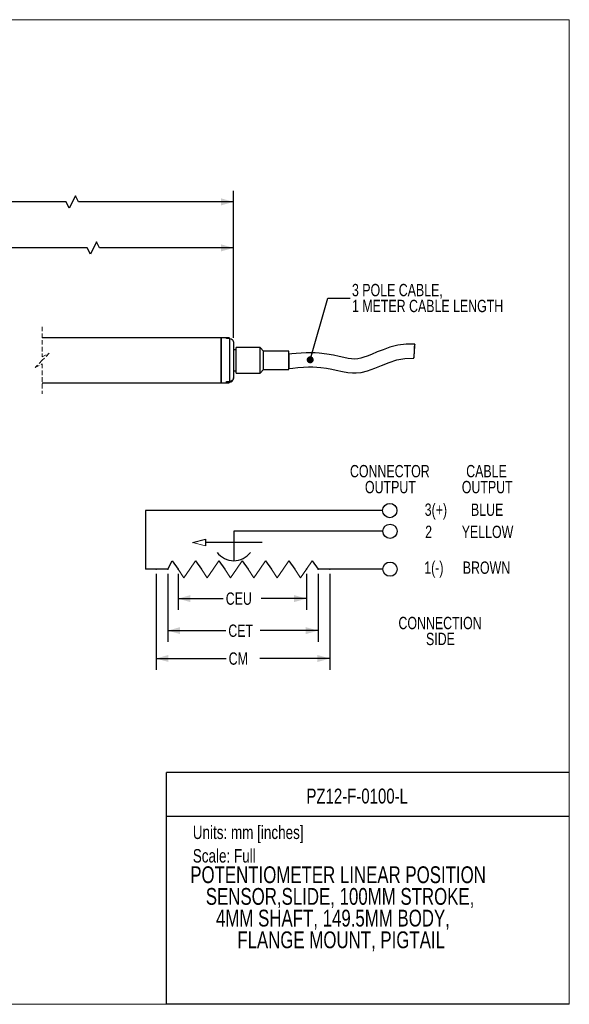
# Model space of a CAD drawing. Header units: millimetres. Extents: x 0 to 432, y 0 to 279.
# Tile 2 of 2: x 276 to 432, y 0 to 279. Entities that reach past the tile are written whole.
import ezdxf
from ezdxf.enums import TextEntityAlignment as Align

# ---------------------------------------------------------------- set-up
doc = ezdxf.new("R2010")
doc.units = ezdxf.units.MM
doc.header["$PDSIZE"] = -1
doc.linetypes.add('HIDDEN', pattern=[1.905, 1.27, -0.635])
doc.layers.add('DIMENSIONS', color=140, linetype='Continuous', lineweight=25)
doc.layers.add('TEXT', color=140, linetype='Continuous', lineweight=25)
doc.styles.add('SLDTEXTSTYLE0', font='TXT', dxfattribs={"width": 0.75})
doc.dimstyles.new('SLDDIMSTYLE0', dxfattribs={"dimtxt": 3.5, "dimasz": 3.5, "dimexe": 0, "dimexo": 0.0625, "dimgap": 0.875, "dimtad": 0, "dimtih": 1, "dimtoh": 1, "dimdec": 1, "dimrnd": 1e-09, "dimzin": 12, "dimdsep": 46, "dimtxsty": 'SLDTEXTSTYLE0', "dimsah": 1, "dimcen": 0.09, "dimadec": 0, "dimazin": 3, "dimtfac": 1, "dimtdec": 1, "dimtofl": 0, "dimtmove": 0, "dimatfit": 3, "dimfxl": 0, "dimfrac": 2, "dimtolj": 1, "dimtzin": 12, "dimarcsym": 0})
doc.dimstyles.new('SLDDIMSTYLE7', dxfattribs={"dimtxt": 0.18, "dimasz": 2, "dimexe": 0, "dimexo": 0.0625, "dimgap": 0, "dimtad": 0, "dimtih": 1, "dimtoh": 1, "dimdec": 0, "dimrnd": 1e-09, "dimzin": 0, "dimdsep": 46, "dimtxsty": 'Standard', "dimblk1": 'DOT', "dimblk2": 'DOT', "dimsah": 1, "dimcen": 0.09, "dimadec": 0, "dimazin": 0, "dimtfac": 2, "dimtdec": 0, "dimtofl": 0, "dimtmove": 0, "dimatfit": 3, "dimldrblk": 'DOT', "dimfxl": 0, "dimfrac": 2, "dimtolj": 1, "dimtzin": 0, "dimarcsym": 0})

# ---------------------------------------------------------------- blocks, each defined once
blk = doc.blocks.new('SW_NOTE_0')
at = {"layer": 'TEXT', "color": 0, "insert": (0, 4.91), "char_height": 3.81, "attachment_point": 1, "style": 'SLDTEXTSTYLE0'}
blk.add_mtext('Units: mm [inches]', dxfattribs=at)
blk = doc.blocks.new('SW_NOTE_0_1')
at = {"layer": 'TEXT', "color": 0, "insert": (0, 4.91), "char_height": 3.81, "attachment_point": 1, "style": 'SLDTEXTSTYLE0'}
blk.add_mtext('Scale: Full', dxfattribs=at)
blk = doc.blocks.new('Block1')
at = {"color": 140, "linetype": 'Continuous', "lineweight": 18}
blk.add_line((431.8, 0), (431.8, 65.76), dxfattribs=at)
at = {"layer": 'TEXT'}
for p, q in [((431.8, 65.76), (317.5, 65.76)), ((317.5, 0), (317.5, 65.76)), ((317.5, 53.39), (431.8, 53.39)), ((431.8, 0), (317.5, 0))]:
    blk.add_line(p, q, dxfattribs=at)
for name, p in [('SW_NOTE_0', (324.99, 45.8)), ('SW_NOTE_0_1', (324.99, 39.13))]:
    blk.add_blockref(name, p, dxfattribs=at)
at = {"layer": 'TEXT', "color": 140, "style": 'SLDTEXTSTYLE0', "width": 0.75}
for tag, height, p in [('AUTOATTR0', 4.23, (357.23, 55.71)), ('AUTOATTR1_0', 4.76, (324.27, 32.96)), ('AUTOATTR1_1', 4.76, (328.68, 26.81)), ('AUTOATTR1_2', 4.76, (331.57, 20.65)), ('AUTOATTR1_3', 4.76, (337.61, 14.49))]:
    blk.add_attdef(tag, text='', height=height, dxfattribs=at).set_placement(p, align=Align.BOTTOM_LEFT)
blk = doc.blocks.new('_D')
at = {"layer": 'DIMENSIONS'}
for p, q in [((320.82, 122.2), (320.82, 111.96)), ((357.22, 122.2), (357.22, 111.96)), ((320.82, 115.13), (333.63, 115.13)), ((357.22, 115.13), (344.41, 115.13))]:
    blk.add_line(p, q, dxfattribs=at)
for points in [[(320.82, 115.13), (324.32, 114.13), (324.32, 116.13)], [(357.22, 115.13), (353.72, 116.13), (353.72, 114.13)]]:
    blk.add_solid(points, dxfattribs=at)
at = {"layer": 'DIMENSIONS', "insert": (334.34, 116.87), "char_height": 3.5, "attachment_point": 1, "style": 'SLDTEXTSTYLE0'}
blk.add_mtext('CEU', dxfattribs=at)
blk = doc.blocks.new('_D_1')
at = {"layer": 'DIMENSIONS'}
for p, q in [((317.89, 122.2), (317.89, 102.86)), ((360.52, 122.2), (360.52, 102.86)), ((317.89, 106.04), (334.36, 106.04)), ((360.52, 106.04), (344.06, 106.04))]:
    blk.add_line(p, q, dxfattribs=at)
for points in [[(317.89, 106.04), (321.39, 105.04), (321.39, 107.04)], [(360.52, 106.04), (357.02, 107.04), (357.02, 105.04)]]:
    blk.add_solid(points, dxfattribs=at)
at = {"layer": 'DIMENSIONS', "insert": (335.07, 107.77), "char_height": 3.5, "attachment_point": 1, "style": 'SLDTEXTSTYLE0'}
blk.add_mtext('CET', dxfattribs=at)
blk = doc.blocks.new('_D_2')
at = {"layer": 'DIMENSIONS'}
for p, q in [((314.59, 122.2), (314.59, 94.95)), ((363.83, 122.2), (363.83, 94.95)), ((314.59, 98.13), (334.46, 98.13)), ((363.83, 98.13), (343.96, 98.13))]:
    blk.add_line(p, q, dxfattribs=at)
for points in [[(314.59, 98.13), (318.09, 97.13), (318.09, 99.13)], [(363.83, 98.13), (360.33, 99.13), (360.33, 97.13)]]:
    blk.add_solid(points, dxfattribs=at)
at = {"layer": 'DIMENSIONS', "insert": (335.17, 99.86), "char_height": 3.5, "attachment_point": 1, "style": 'SLDTEXTSTYLE0'}
blk.add_mtext('CM', dxfattribs=at)
blk = doc.blocks.new('SW_NOTE_0_2')
at = {"layer": 'TEXT', "color": 0, "char_height": 3.5, "attachment_point": 2, "style": 'SLDTEXTSTYLE0'}
for s, insert in [('CONNECTOR', (14.77, 4.51)), ('OUTPUT', (14.93, -0.01))]:
    blk.add_mtext(s, dxfattribs=dict(at, insert=insert))
blk = doc.blocks.new('SW_NOTE_0_3')
at = {"layer": 'TEXT', "color": 0, "char_height": 3.5, "attachment_point": 2, "style": 'SLDTEXTSTYLE0'}
for s, insert in [('CONNECTION', (15.7, 4.51)), ('SIDE', (15.82, -0.01))]:
    blk.add_mtext(s, dxfattribs=dict(at, insert=insert))
blk = doc.blocks.new('SW_NOTE_0_4')
at = {"layer": 'TEXT', "color": 0, "char_height": 3.5, "attachment_point": 2, "style": 'SLDTEXTSTYLE0'}
for s, insert in [('CABLE', (7.05, 4.51)), ('OUTPUT', (7.26, -0.01))]:
    blk.add_mtext(s, dxfattribs=dict(at, insert=insert))
blk = doc.blocks.new('_D_14')
at = {"layer": 'DIMENSIONS'}
for p, q in [((177.7, 191.01), (177.7, 217.82)), ((297.68, 216.4), (295.93, 212.9)), ((298.55, 214.65), (297.68, 216.4)), ((336.51, 189.12), (336.51, 217.82)), ((177.7, 214.65), (248.44, 214.65)), ((252.58, 214.62), (251.51, 214.62)), ((251.51, 214.62), (251.51, 209.06)), ((261.63, 214.62), (262.69, 214.62)), ((262.69, 214.62), (262.69, 209.06)), ((295.05, 214.65), (265.76, 214.65)), ((295.93, 212.9), (295.05, 214.65)), ((336.51, 214.65), (298.55, 214.65)), ((251.51, 209.06), (252.58, 209.06)), ((262.69, 209.06), (261.63, 209.06))]:
    blk.add_line(p, q, dxfattribs=at)
for points in [[(177.7, 214.65), (181.2, 213.65), (181.2, 215.65)], [(336.51, 214.65), (333.01, 215.65), (333.01, 213.65)]]:
    blk.add_solid(points, dxfattribs=at)
at = {"layer": 'DIMENSIONS', "char_height": 3.5, "attachment_point": 1, "style": 'SLDTEXTSTYLE0'}
for s, insert in [('149.5', (251.28, 219.84)), ('5.89', (252.58, 213.58))]:
    blk.add_mtext(s, dxfattribs=dict(at, insert=insert))
blk = doc.blocks.new('_D_16')
at = {"layer": 'DIMENSIONS'}
for p, q in [((153.7, 185.51), (153.7, 230.87)), ((291.68, 229.45), (289.93, 225.95)), ((292.55, 227.7), (291.68, 229.45)), ((336.51, 189.12), (336.51, 230.87)), ((153.7, 227.7), (236.44, 227.7)), ((240.58, 227.67), (239.51, 227.67)), ((239.51, 227.67), (239.51, 222.11)), ((249.63, 227.67), (250.69, 227.67)), ((250.69, 227.67), (250.69, 222.11)), ((289.05, 227.7), (253.76, 227.7)), ((289.93, 225.95), (289.05, 227.7)), ((336.51, 227.7), (292.55, 227.7)), ((239.51, 222.11), (240.58, 222.11)), ((250.69, 222.11), (249.63, 222.11))]:
    blk.add_line(p, q, dxfattribs=at)
for points in [[(153.7, 227.7), (157.2, 226.7), (157.2, 228.7)], [(336.51, 227.7), (333.01, 228.7), (333.01, 226.7)]]:
    blk.add_solid(points, dxfattribs=at)
at = {"layer": 'DIMENSIONS', "char_height": 3.5, "attachment_point": 1, "style": 'SLDTEXTSTYLE0'}
for s, insert in [('173.5', (239.28, 232.89)), ('6.83', (240.58, 226.62))]:
    blk.add_mtext(s, dxfattribs=dict(at, insert=insert))
blk = doc.blocks.new('SW_NOTE_0_6')
at = {"layer": 'TEXT', "color": 0, "char_height": 3.5, "attachment_point": 1, "style": 'SLDTEXTSTYLE0'}
for s, insert in [('3 POLE CABLE,', (0.53, 4.05)), ('1 METER CABLE LENGTH', (0.53, -0.47))]:
    blk.add_mtext(s, dxfattribs=dict(at, insert=insert))
blk = doc.blocks.new('_Dot')
at = {"color": 0, "linetype": 'ByBlock', "lineweight": -2}
blk.add_line((-0.5, 0), (-1, 0), dxfattribs=at)
at = {"color": 0, "linetype": 'ByBlock', "const_width": 0.5}
blk.add_lwpolyline([(-0.25, 0, 1), (0.25, 0, 1)], format="xyb", close=True, dxfattribs=at)

msp = doc.modelspace()

# ---------------------------------------------------------------- linework, layer by layer
at = {"color": 7, "linetype": 'Continuous', "lineweight": 18}
for p, q in [((0, 279.4), (431.8, 279.4)), ((431.8, 0), (431.8, 279.4)), ((0, 0), (431.8, 0))]:
    msp.add_line(p, q, dxfattribs=at)
at = {"color": 7, "linetype": 'HIDDEN', "lineweight": 18}
for p, q in [((282.26, 192.27), (282.26, 183.74)), ((282.26, 183.74), (284.26, 184.74)), ((284.26, 184.74), (282.26, 182.74)), ((282.26, 182.74), (280.26, 180.74)), ((280.26, 180.74), (282.26, 181.74)), ((282.26, 181.74), (282.26, 173.22))]:
    msp.add_line(p, q, dxfattribs=at)
for p, q in [((333.01, 189.09), (282.26, 189.09)), ((334.51, 189.09), (333.01, 189.09)), ((333.01, 176.39), (333.01, 189.09)), ((333.01, 189.09), (333.01, 180.45)), ((334.51, 189.14), (334.51, 189.09)), ((335.16, 189.14), (335.16, 188.9)), ((335.27, 189.09), (335.27, 188.9)), ((337.26, 185.7), (336.51, 185.7)), ((344.07, 186.34), (337.26, 186.34)), ((337.26, 179.14), (337.26, 186.34)), ((345.07, 185.34), (344.07, 186.34)), ((344.07, 179.14), (344.07, 186.34)), ((352.26, 185.34), (345.07, 185.34)), ((345.07, 180.14), (345.07, 185.34)), ((352.26, 180.14), (352.26, 185.34)), ((352.26, 184.43), (352.26, 180.48)), ((333.01, 180.45), (333.01, 176.39)), ((336.51, 179.79), (337.26, 179.79)), ((337.26, 179.14), (344.07, 179.14)), ((344.07, 179.14), (345.07, 180.14)), ((345.07, 180.14), (352.26, 180.14)), ((282.26, 176.39), (333.01, 176.39)), ((333.01, 176.39), (334.51, 176.39)), ((334.51, 176.7), (335.51, 176.7)), ((334.51, 176.43), (334.51, 176.7)), ((334.51, 176.43), (334.51, 176.34)), ((335.16, 176.7), (335.16, 176.34)), ((335.27, 176.7), (335.27, 176.53)), ((335.27, 176.53), (335.27, 176.4)), ((335.51, 176.7), (335.51, 177.09))]:
    msp.add_line(p, q)
at = {"flags": 128}
for points in [[(335.27, 189.09), (335.26, 189.1), (335.25, 189.11), (335.24, 189.12), (335.22, 189.13), (335.21, 189.13), (335.19, 189.14), (335.17, 189.14), (335.16, 189.14), (334.51, 189.14)], [(335.51, 188.9), (334.51, 188.9), (334.51, 188.99), (334.51, 189.06), (334.51, 189.09)], [(335.51, 177.09), (335.51, 177.63), (335.51, 178.3), (335.51, 179.09), (335.51, 179.97), (335.51, 180.92), (335.51, 181.93), (335.51, 182.95), (335.51, 183.97), (335.51, 184.95), (335.51, 185.88), (335.51, 186.73), (335.51, 187.47), (335.51, 188.09), (335.51, 188.57), (335.51, 188.9), (335.83, 188.85), (336.11, 188.69), (336.33, 188.44), (336.47, 188.13), (336.51, 187.85), (336.51, 187.49), (336.51, 186.99), (336.51, 186.35), (336.51, 185.6), (336.51, 184.76), (336.51, 183.85), (336.51, 182.92), (336.51, 181.97), (336.51, 181.05), (336.51, 180.19), (336.51, 179.4), (336.51, 178.72), (336.51, 178.16), (336.51, 177.75), (336.5, 177.63), (336.4, 177.27), (336.18, 176.97), (335.89, 176.78), (335.57, 176.7), (335.51, 176.7)], [(387.96, 187.37), (385.56, 187.29), (383.15, 187), (380.91, 186.43), (378.97, 185.76), (377.32, 185.11), (375.66, 184.43), (374.41, 183.94), (373.51, 183.62), (372.66, 183.36), (371.77, 183.18), (370.8, 183.11), (370.03, 183.15), (369.07, 183.3), (367.82, 183.57), (366.52, 183.86), (364.94, 184.19), (363.06, 184.51), (360.81, 184.75), (359.67, 184.82), (358.44, 184.85), (357.12, 184.83), (355.7, 184.76), (354.31, 184.66), (353.1, 184.55), (352.26, 184.46)], [(387.96, 187.07), (387.96, 187.35), (387.94, 187.32), (387.91, 186.99), (387.87, 186.42), (387.82, 185.69), (387.77, 184.91), (387.74, 184.21), (387.71, 183.68), (387.71, 183.4), (387.73, 183.43), (387.76, 183.76), (387.8, 184.33), (387.85, 185.06), (387.9, 185.83), (387.93, 186.54), (387.96, 187.07)], [(352.26, 180.46), (353.36, 180.56), (354.82, 180.7), (356.36, 180.81), (357.78, 180.86), (359.06, 180.86), (360.22, 180.8), (361.27, 180.72), (362.96, 180.49), (364.4, 180.23), (365.64, 179.97), (367.49, 179.55), (369.01, 179.27), (370.27, 179.15), (371.38, 179.15), (372.79, 179.32), (374.53, 179.76), (376.62, 180.52), (378.55, 181.3), (380.68, 182.14), (382.91, 182.86), (385.16, 183.26), (387.72, 183.38)], [(334.51, 176.34), (335.16, 176.34), (335.17, 176.35), (335.19, 176.35), (335.21, 176.35), (335.22, 176.36), (335.24, 176.37), (335.25, 176.38), (335.26, 176.39), (335.27, 176.4), (335.34, 176.49), (335.4, 176.59), (335.46, 176.68), (335.49, 176.72)]]:
    msp.add_lwpolyline(points, dxfattribs=at)
for centre, radius, start, end in [((333.3, 187.54), 2.51, 31.9359, 38.092), ((335.46, 177.63), 1.05, 266.7605, 6.2708)]:
    msp.add_arc(centre, radius, start, end)
at = {"layer": 'DIMENSIONS'}
for p, q in [((378.84, 140.11), (311.58, 140.11)), ((311.58, 140.11), (311.58, 123.47)), ((378.92, 134.23), (336.62, 134.23)), ((336.62, 134.23), (336.62, 125.89)), ((324.89, 131.04), (328.6, 131.96)), ((328.6, 131.96), (328.6, 130.12)), ((344.64, 131.04), (328.6, 131.04)), ((317.89, 123.47), (319.17, 125.89)), ((319.17, 125.89), (320.82, 123.47)), ((325.79, 125.89), (327.44, 123.47)), ((332.4, 125.89), (334.06, 123.47)), ((339.02, 125.89), (340.67, 123.47)), ((345.64, 125.89), (347.29, 123.47)), ((352.25, 125.89), (353.91, 123.47)), ((358.87, 125.89), (360.52, 123.47)), ((317.89, 123.47), (311.58, 123.47)), ((378.92, 123.47), (360.52, 123.47))]:
    msp.add_line(p, q, dxfattribs=at)
at = {"layer": 'DIMENSIONS', "color": 140, "linetype": 'Continuous', "lineweight": 18}
for p, q in [((324.89, 131.04), (328.6, 130.12)), ((325.79, 125.89), (324.13, 123.47)), ((332.4, 125.89), (330.75, 123.47)), ((339.02, 125.89), (337.37, 123.47)), ((345.64, 125.89), (343.98, 123.47)), ((352.25, 125.89), (350.6, 123.47)), ((358.87, 125.89), (357.22, 123.47)), ((322.48, 121.06), (320.82, 123.47)), ((322.48, 121.06), (324.13, 123.47)), ((329.1, 121.06), (327.44, 123.47)), ((329.1, 121.06), (330.75, 123.47)), ((335.71, 121.06), (334.06, 123.47)), ((335.71, 121.06), (337.37, 123.47)), ((342.33, 121.06), (340.67, 123.47)), ((342.33, 121.06), (343.98, 123.47)), ((348.95, 121.06), (347.29, 123.47)), ((348.95, 121.06), (350.6, 123.47)), ((355.56, 121.06), (353.91, 123.47)), ((355.56, 121.06), (357.22, 123.47))]:
    msp.add_line(p, q, dxfattribs=at)
at = {"layer": 'DIMENSIONS'}
for centre in [(380.87, 140.11), (380.94, 134.23), (380.94, 123.47)]:
    msp.add_circle(centre, 2.02, dxfattribs=at)
msp.add_arc((336.62, 131.89), 6, 217.6656, 322.3344, dxfattribs=at)
for p in [(314.59, 123.47), (317.89, 123.47), (320.82, 123.47), (357.22, 123.47), (360.52, 123.47), (363.83, 123.47)]:
    msp.add_point(p, dxfattribs=at)

# ---------------------------------------------------------------- block references
at = {"color": 7, "linetype": 'Continuous'}
ref = msp.add_blockref('Block1', (0, 0), dxfattribs=at)
ref.add_attrib('AUTOATTR0', 'PZ12-F-0100-L', dxfattribs={"layer": 'TEXT', "height": 4.2333, "style": 'SLDTEXTSTYLE0', "width": 0.75}).set_placement((357.23, 55.71), align=Align.BOTTOM_LEFT)
ref.add_attrib('AUTOATTR1_0', 'POTENTIOMETER LINEAR POSITION ', dxfattribs={"layer": 'TEXT', "height": 4.7625, "style": 'SLDTEXTSTYLE0', "width": 0.75}).set_placement((324.27, 32.96), align=Align.BOTTOM_LEFT)
ref.add_attrib('AUTOATTR1_1', 'SENSOR,SLIDE, 100MM STROKE, ', dxfattribs={"layer": 'TEXT', "height": 4.7625, "style": 'SLDTEXTSTYLE0', "width": 0.75}).set_placement((328.68, 26.81), align=Align.BOTTOM_LEFT)
ref.add_attrib('AUTOATTR1_2', '4MM SHAFT, 149.5MM BODY, ', dxfattribs={"layer": 'TEXT', "height": 4.7625, "style": 'SLDTEXTSTYLE0', "width": 0.75}).set_placement((331.57, 20.65), align=Align.BOTTOM_LEFT)
ref.add_attrib('AUTOATTR1_3', 'FLANGE MOUNT, PIGTAIL', dxfattribs={"layer": 'TEXT', "height": 4.7625, "style": 'SLDTEXTSTYLE0', "width": 0.75}).set_placement((337.61, 14.49), align=Align.BOTTOM_LEFT)
at = {"layer": 'TEXT'}
for name, p in [('SW_NOTE_0_6', (369.62, 200.38)), ('SW_NOTE_0_2', (366.12, 148.53)), ('SW_NOTE_0_4', (401.26, 148.53)), ('SW_NOTE_0_3', (379.43, 105.44))]:
    msp.add_blockref(name, p, dxfattribs=at)

# ---------------------------------------------------------------- texts
at = {"layer": 'TEXT', "char_height": 3.5, "style": 'SLDTEXTSTYLE0'}
for s, insert, attachment_point in [('3(+)', (390.78, 142.11), 1), ('BLUE', (408.49, 142.11), 2), ('2', (390.91, 135.82), 1), ('YELLOW', (408.6, 135.82), 2), ('1(-)', (390.65, 125.66), 1), ('BROWN', (408.31, 125.66), 2)]:
    msp.add_mtext(s, dxfattribs=dict(at, insert=insert, attachment_point=attachment_point))

# ---------------------------------------------------------------- dimensions: what is measured, and where the dimension line sits
at = {"layer": 'DIMENSIONS'}
for base, p1, p2, text, picture, middle in [((336.51, 227.7), (153.7, 184.24), (336.51, 187.85), '173.5', '_D_16', (245.1, 227.7)), ((336.51, 214.65), (177.7, 189.74), (336.51, 187.85), '149.5', '_D_14', (257.1, 214.65)), ((363.83, 98.13), (314.59, 123.47), (363.83, 123.47), 'CM', '_D_2', (339.21, 98.13)), ((357.22, 115.13), (320.82, 123.47), (357.22, 123.47), 'CEU', '_D', (339.02, 115.13))]:
    dim = msp.add_linear_dim(base=base, p1=p1, p2=p2, text=text, dimstyle='SLDDIMSTYLE0', dxfattribs=at)
    dim.commit()
    dim.dimension.update_dxf_attribs({"geometry": picture, "text_midpoint": middle, "dimtype": 160})
dim = msp.add_linear_dim(base=(360.52, 106.04), p1=(317.89, 123.47), p2=(360.52, 123.47), angle=0, text='CET', dimstyle='SLDDIMSTYLE0', dxfattribs=at)
dim.commit()
dim.dimension.update_dxf_attribs({"geometry": '_D_1', "text_midpoint": (339.21, 106.04), "dimtype": 160})

# ---------------------------------------------------------------- leaders
at = {"layer": 'TEXT'}
msp.add_leader([(358.3, 182.89), (363.27, 200.38), (369.62, 200.38)], dimstyle='SLDDIMSTYLE7', dxfattribs=at)

doc.saveas('drawing.dxf')
